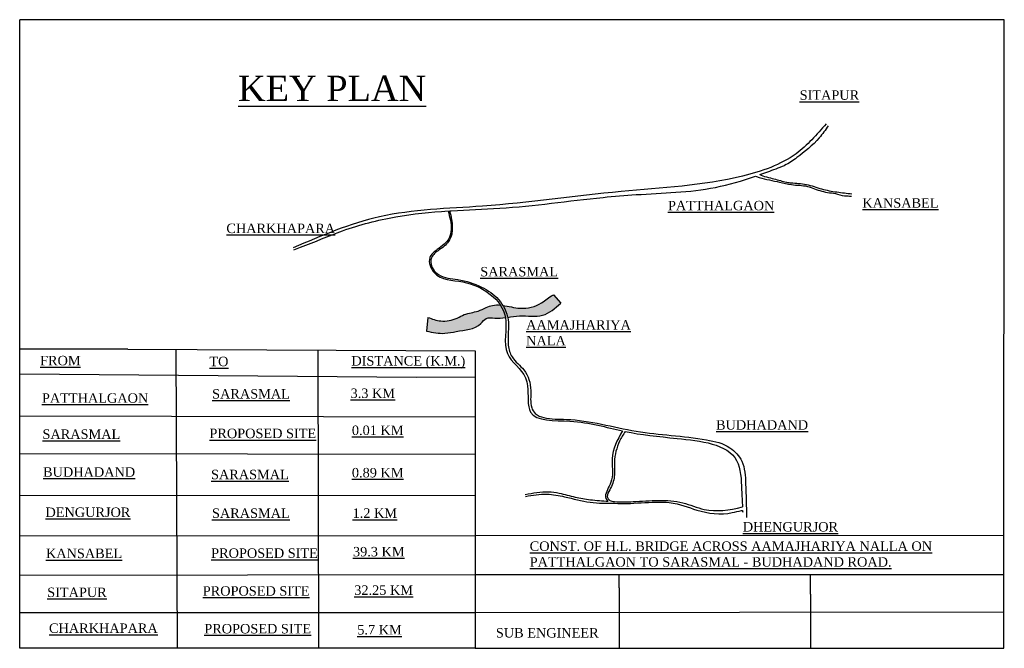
# Model space of a CAD drawing. Header units: millimetres. Extents: x 19178 to 32779, y -6070 to 2605.
import ezdxf

# ---------------------------------------------------------------- set-up
doc = ezdxf.new("R2010")
doc.units = ezdxf.units.MM

msp = doc.modelspace()

# ---------------------------------------------------------------- hatches: boundary and pattern name
h = msp.add_hatch(color=5)
h.dxf.hatch_style = 1
edge = h.paths.add_edge_path()
edge.add_spline(control_points=[(25888, -1507), (25888, -1505), (25877, -1443), (25852, -1385), (25818, -1334)], knot_values=[4109.940016, 4109.940016, 4109.940016, 4109.940016, 4119.923971, 4472.899445, 4472.899445, 4472.899445, 4472.899445], degree=3, periodic=0)
edge.add_spline(control_points=[(25818, -1334), (25782, -1330), (25716, -1331), (25612, -1369), (25491, -1434), (25342, -1443), (25190, -1540), (25006, -1571), (24874, -1526), (24817, -1503)], knot_values=[96.726924, 96.726924, 96.726924, 96.726924, 308.74549, 485.71957, 719.630843, 1095.183793, 1303.723239, 1748.454783, 2100.226096, 2100.226096, 2100.226096, 2100.226096], degree=3, periodic=0)
edge.add_line((24817, -1503), (24797, -1693))
edge.add_spline(control_points=[(24797, -1693), (24882, -1712), (25020, -1738), (25271, -1680), (25499, -1672), (25619, -1496), (25752, -1520), (25840, -1513), (25888, -1507)], knot_values=[81.183825, 81.183825, 81.183825, 81.183825, 573.901548, 876.027718, 1563.285732, 1754.577888, 1978.656667, 2258.822663, 2258.822663, 2258.822663, 2258.822663], degree=3, periodic=0)
edge = h.paths.add_edge_path()
edge.add_spline(control_points=[(25919, -1503), (25974, -1495), (26130, -1469), (26412, -1519), (26574, -1379), (26652, -1306)], knot_values=[2319.59296, 2319.59296, 2319.59296, 2319.59296, 2640.265493, 3248.494454, 3828.048038, 3828.048038, 3828.048038, 3828.048038], degree=3, periodic=0)
edge.add_line((26652, -1306), (26551, -1193))
edge.add_spline(control_points=[(26551, -1193), (26549, -1194), (26490, -1223), (26366, -1343), (26113, -1402), (25930, -1349), (25852, -1338)], knot_values=[2166.891688, 2166.891688, 2166.891688, 2166.891688, 2182.552056, 2544.659003, 3130.609249, 3583.358789, 3583.358789, 3583.358789, 3583.358789], degree=3, periodic=0)
edge.add_spline(control_points=[(25852, -1338), (25884, -1389), (25907, -1445), (25919, -1503)], knot_values=[3905.691759, 3905.691759, 3905.691759, 3905.691759, 4243.525847, 4243.525847, 4243.525847, 4243.525847], degree=3, periodic=0)
edge = h.paths.add_edge_path()
edge.add_spline(control_points=[(25919, -1503), (25907, -1445), (25884, -1389), (25852, -1338)], knot_values=[3905.691759, 3905.691759, 3905.691759, 3905.691759, 4243.525847, 4243.525847, 4243.525847, 4243.525847], degree=3, periodic=0)
edge.add_spline(control_points=[(25852, -1338), (25841, -1336), (25829, -1335), (25818, -1334)], knot_values=[2100.226096, 2100.226096, 2100.226096, 2100.226096, 2166.891688, 2166.891688, 2166.891688, 2166.891688], degree=3, periodic=0)
edge.add_spline(control_points=[(25818, -1334), (25852, -1385), (25877, -1443), (25888, -1505), (25888, -1507)], knot_values=[4109.940016, 4109.940016, 4109.940016, 4109.940016, 4462.91549, 4472.899445, 4472.899445, 4472.899445, 4472.899445], degree=3, periodic=0)
edge.add_spline(control_points=[(25888, -1507), (25898, -1506), (25909, -1504), (25919, -1503)], knot_values=[2258.822663, 2258.822663, 2258.822663, 2258.822663, 2319.59296, 2319.59296, 2319.59296, 2319.59296], degree=3, periodic=0)

# ---------------------------------------------------------------- linework, layer by layer
for p, q in [((32779, 2605), (19178, 2605)), ((19178, -1941), (19178, 2605)), ((32773, -6068), (32779, 2605)), ((26551, -1193), (26652, -1306)), ((24817, -1503), (24797, -1693)), ((19178, -6070), (19178, -1941)), ((20673, -1941), (19178, -1941)), ((20673, -1941), (25472, -1964)), ((21334, -1944), (21352, -6070)), ((23295, -1953), (23307, -6070)), ((25472, -1964), (25472, -6070)), ((19178, -2281), (24660, -2328)), ((24660, -2328), (25472, -2326)), ((19178, -2860), (25472, -2874)), ((19178, -3381), (25472, -3390)), ((19178, -3957), (25472, -3961)), ((19178, -4518), (25472, -4513)), ((25472, -4513), (32774, -4507)), ((19178, -5063), (25472, -5051)), ((25472, -5051), (32774, -5051)), ((27461, -5236), (27461, -5051)), ((30104, -5323), (30104, -5051)), ((27461, -5236), (27461, -6069)), ((30104, -5323), (30104, -6068)), ((25472, -5578), (32774, -5566)), ((19178, -5578), (25472, -5578)), ((25472, -6070), (19178, -6070)), ((25472, -6070), (32773, -6068))]:
    msp.add_line(p, q)
msp.add_spline([(30318, 1170), (29902, 755), (29164, 447), (27488, 233), (25570, 32), (24148, -116), (22954, -544)], degree=3)
for points, knots in [([(30347, 1141), (30308, 1084), (30191, 916), (29951, 726), (29808, 624), (29742, 593)], [0, 0, 0, 0, 397.020054, 1184.22573, 1621.540043, 1621.540043, 1621.540043, 1621.540043]), ([(29403, 467), (29439, 479), (29552, 520), (29665, 563), (29742, 593)], [12546.849991, 12546.849991, 12546.849991, 12546.849991, 12766.687069, 13238.670936, 13238.670936, 13238.670936, 13238.670936]), ([(25116, -33), (25124, -33), (25355, -18), (26065, 0), (26912, 128), (27905, 211), (28623, 223), (29160, 383), (29341, 445)], [4268.090891, 4268.090891, 4268.090891, 4268.090891, 4314.870015, 5595.346643, 8341.525137, 9219.238184, 11324.939225, 12422.784494, 12422.784494, 12422.784494, 12422.784494]), ([(29341, 445), (29359, 439), (29468, 405), (29636, 373), (29855, 317), (30059, 324), (30257, 222), (30446, 214), (30566, 169), (30627, 173), (30649, 168), (30665, 168), (30670, 168)], [632.299621, 632.299621, 632.299621, 632.299621, 740.169928, 1291.766736, 1611.238944, 2035.238339, 2433.174425, 2855.42596, 3109.75188, 3148.082895, 3205.932283, 3237.874693, 3237.874693, 3237.874693, 3237.874693]), ([(29403, 467), (29421, 456), (29551, 417), (29649, 399), (29762, 360), (29882, 348), (30049, 343), (30252, 263), (30464, 225), (30605, 210), (30675, 203)], [2320.792493, 2320.792493, 2320.792493, 2320.792493, 2483.885138, 2866.454402, 3032.492279, 3148.517338, 3559.965589, 3979.984627, 4390.576091, 4793.79973, 4793.79973, 4793.79973, 4793.79973]), ([(22964, -571), (22996, -559), (23222, -475), (23675, -275), (24360, -101), (24853, -50), (25095, -34)], [0, 0, 0, 0, 193.261725, 1385.55845, 2839.659339, 4227.493479, 4227.493479, 4227.493479, 4227.493479]), ([(25095, -34), (25108, -75), (25141, -199), (25150, -426), (24967, -549), (24797, -682), (24920, -998), (25428, -969), (26017, -1374), (25796, -2018), (26151, -2236), (26216, -2528), (26149, -2955), (26897, -2900), (27281, -3022), (27506, -3070)], [342.403542, 342.403542, 342.403542, 342.403542, 589.350006, 1068.703924, 1500.583534, 1792.495838, 2204.791559, 3003.570625, 4462.91549, 5424.130866, 6224.274757, 6444.128753, 7141.878872, 8210.206513, 9619.765846, 9619.765846, 9619.765846, 9619.765846]), ([(25116, -33), (25127, -74), (25142, -133), (25153, -212), (25150, -265), (25151, -313), (25144, -378), (25099, -481), (24998, -555), (24909, -616), (24864, -675), (24844, -789), (24973, -961), (25257, -973), (25548, -1064), (25815, -1241), (25966, -1546), (25900, -1825), (25973, -2084), (26181, -2224), (26260, -2492), (26220, -2706), (26299, -2849), (26478, -2914), (26953, -2892), (27693, -3117), (28453, -3139), (28976, -3258), (29193, -3498), (29210, -3853), (29216, -4111), (29220, -4264)], [14.044149, 14.044149, 14.044149, 14.044149, 256.707925, 362.764492, 472.263183, 561.677025, 634.327465, 851.158595, 1178.820585, 1334.871698, 1470.02001, 1592.706537, 1975.051633, 2504.290829, 3160.592579, 3718.174403, 4297.630007, 4982.241775, 5307.415947, 5771.893466, 6344.99574, 6799.041844, 6977.536231, 7231.357232, 7828.668975, 9702.502959, 11572.820808, 12228.341703, 12697.799602, 13304.037017, 14193.16313, 14193.16313, 14193.16313, 14193.16313]), ([(25852, -1338), (25930, -1349), (26113, -1402), (26366, -1343), (26490, -1223), (26549, -1194), (26551, -1193)], [2166.891688, 2166.891688, 2166.891688, 2166.891688, 2619.641228, 3205.591474, 3567.698421, 3583.358789, 3583.358789, 3583.358789, 3583.358789]), ([(24817, -1503), (24874, -1526), (25006, -1571), (25190, -1540), (25342, -1443), (25491, -1434), (25612, -1369), (25716, -1331), (25782, -1330), (25818, -1334)], [96.726924, 96.726924, 96.726924, 96.726924, 448.498237, 893.22978, 1101.769226, 1477.322177, 1711.233449, 1888.20753, 2100.226096, 2100.226096, 2100.226096, 2100.226096]), ([(25919, -1503), (25974, -1495), (26130, -1469), (26412, -1519), (26574, -1379), (26652, -1306)], [2319.59296, 2319.59296, 2319.59296, 2319.59296, 2640.265493, 3248.494454, 3828.048038, 3828.048038, 3828.048038, 3828.048038]), ([(24797, -1693), (24882, -1712), (25020, -1738), (25271, -1680), (25499, -1672), (25619, -1496), (25752, -1520), (25840, -1513), (25888, -1507)], [81.183825, 81.183825, 81.183825, 81.183825, 573.901548, 876.027718, 1563.285732, 1754.577888, 1978.656667, 2258.822663, 2258.822663, 2258.822663, 2258.822663]), ([(27506, -3070), (27430, -3195), (27324, -3409), (27397, -3721), (27246, -3956), (27278, -4020), (27309, -4039)], [258.435967, 258.435967, 258.435967, 258.435967, 1055.729808, 1615.612776, 2034.524083, 2355.672729, 2355.672729, 2355.672729, 2355.672729]), ([(27542, -3078), (27514, -3121), (27436, -3250), (27379, -3466), (27406, -3700), (27352, -3854), (27278, -3963), (27325, -4039), (27460, -4053), (27682, -4046), (27998, -4022), (28333, -4040), (28700, -4208), (28981, -4162), (29162, -4119)], [115.79309, 115.79309, 115.79309, 115.79309, 409.624582, 979.980797, 1361.42506, 1732.546521, 1921.028154, 2041.181522, 2167.841362, 2662.842568, 3341.750297, 3978.591369, 4568.296763, 5593.303991, 5593.303991, 5593.303991, 5593.303991]), ([(27542, -3078), (27763, -3123), (28273, -3175), (29130, -3263), (29148, -3829), (29158, -4042), (29162, -4119)], [9694.588697, 9694.588697, 9694.588697, 9694.588697, 11076.623129, 12757.187879, 13541.740854, 13989.009938, 13989.009938, 13989.009938, 13989.009938]), ([(26162, -3947), (26269, -3926), (26425, -3897), (26658, -3929), (26845, -3987), (27073, -4025), (27226, -4035), (27309, -4039)], [0, 0, 0, 0, 618.594311, 901.736987, 1336.117566, 1746.047096, 2221.135342, 2221.135342, 2221.135342, 2221.135342]), ([(26167, -3974), (26265, -3957), (26446, -3926), (26744, -3984), (27052, -4070), (27289, -4070), (27406, -4067)], [0, 0, 0, 0, 568.201437, 1040.231799, 1728.15157, 2395.400006, 2395.400006, 2395.400006, 2395.400006]), ([(27406, -4067), (27590, -4090), (28147, -3995), (28541, -4192), (28908, -4238), (29111, -4174), (29159, -4169), (29164, -4169)], [2600.697189, 2600.697189, 2600.697189, 2600.697189, 3727.815645, 4485.783965, 5424.792046, 5676.355717, 5702.802489, 5702.802489, 5702.802489, 5702.802489])]:
    msp.add_open_spline(points, degree=3, knots=knots)
msp.add_open_spline([(29164, -4169), (29164, -4176), (29165, -4183), (29165, -4191)], degree=3)

# ---------------------------------------------------------------- texts
at = {"attachment_point": 1}
for s, insert, char_height, width in [('{\\fTimes New Roman|b0|i0|c0|p18;\\H1.94444x;\\LKEY PLAN\\H0.51429x; }', (22194, 1832), 180, 3213.13), ('{\\fTimes New Roman|b0|i0|c0|p18;\\LSITAPUR}', (29952, 1630), 130.64, 1112.71), ('{\\fTimes New Roman|b0|i0|c0|p18;\\LKANSABEL}', (30818, 141), 130.64, 1112.71), ('{\\fTimes New Roman|b0|i0|c0|p18;\\LPATTHALGAON}', (28133, 105), 130.64, 1112.71), ('{\\fTimes New Roman|b0|i0|c0|p18;\\LCHARKHAPARA}', (22033, -209), 130.64, 1112.71), ('{\\fTimes New Roman|b0|i0|c0|p18;\\LSARASMAL}', (25540, -807), 130.64, 1112.71), ('{\\fTimes New Roman|b0|i0|c0|p18;\\LAAMAJHARIYA NALA}', (26174, -1542), 130.64, 1112.71), ('{\\fTimes New Roman|b0|i0|c0|p18;\\LFROM}', (19460, -2034), 130.64, 1112.71), ('{\\fTimes New Roman|b0|i0|c0|p18;\\LDISTANCE (K.M.)}', (23760, -2038), 130.64, 1678.78), ('{\\fTimes New Roman|b0|i0|c0|p18;\\LTO}', (21798, -2046), 130.64, 1112.71), ('{\\fTimes New Roman|b0|i0|c0|p18;\\LPATTHALGAON}', (19485, -2551), 130.64, 1112.71), ('{\\fTimes New Roman|b0|i0|c0|p18;\\LSARASMAL}', (21836, -2493), 130.64, 1112.71), ('{\\fTimes New Roman|b0|i0|c0|p18;\\L3.3 KM}', (23749, -2485), 130.64, 1112.71), ('{\\fTimes New Roman|b0|i0|c0|p18;\\LBUDHADAND }', (28797, -2922), 130.64, 1112.71), ('{\\fTimes New Roman|b0|i0|c0|p18;\\LSARASMAL}', (19493, -3049), 130.64, 1112.71), ('{\\fTimes New Roman|b0|i0|c0|p18;\\LPROPOSED SITE }', (21799, -3039), 130.64, 1596.04), ('{\\fTimes New Roman|b0|i0|c0|p18;\\L0.01 KM }', (23767, -2996), 130.64, 1112.71), ('{\\fTimes New Roman|b0|i0|c0|p18;\\LBUDHADAND}', (19501, -3572), 130.64, 1112.71), ('{\\fTimes New Roman|b0|i0|c0|p18;\\LSARASMAL}', (21821, -3606), 130.64, 1112.71), ('{\\fTimes New Roman|b0|i0|c0|p18;\\L0.89 KM}', (23767, -3581), 130.64, 1112.71), ('{\\fTimes New Roman|b0|i0|c0|p18;\\LDENGURJOR}', (19534, -4127), 130.64, 1112.71), ('{\\fTimes New Roman|b0|i0|c0|p18;\\LSARASMAL}', (21834, -4140), 130.64, 1112.71), ('{\\fTimes New Roman|b0|i0|c0|p18;\\L1.2 KM }', (23777, -4139), 130.64, 1112.71), ('{\\fTimes New Roman|b0|i0|c0|p18;\\LDHENGURJOR}', (29167, -4328), 130.64, 1112.71), ('{\\fTimes New Roman|b0|i0|c0|p18;\\LCONST. OF H.L. BRIDGE ACROSS AAMAJHARIYA NALLA ON PATTHALGAON TO SARASMAL - BUDHADAND ROAD. }', (26223, -4595), 130.642, 5766), ('{\\fTimes New Roman|b0|i0|c0|p18;\\LKANSABEL }', (19541, -4695), 130.64, 1112.71), ('{\\fTimes New Roman|b0|i0|c0|p18;\\LPROPOSED SITE }', (21823, -4691), 130.64, 1807.07), ('{\\fTimes New Roman|b0|i0|c0|p18;\\L39.3 KM}', (23782, -4671), 130.64, 1112.71), ('{\\fTimes New Roman|b0|i0|c0|p18;\\LSITAPUR}', (19558, -5232), 130.64, 1112.71), ('{\\fTimes New Roman|b0|i0|c0|p18;\\LPROPOSED SITE }', (21707, -5213), 130.64, 1807.07), ('{\\fTimes New Roman|b0|i0|c0|p18;\\L32.25 KM }', (23800, -5202), 130.64, 1112.71), ('{\\fTimes New Roman|b0|i0|c0|p18;\\LCHARKHAPARA}', (19583, -5727), 130.64, 1112.71), ('{\\fTimes New Roman|b0|i0|c0|p18;\\LPROPOSED SITE }', (21728, -5734), 130.64, 1606.99), ('{\\fTimes New Roman|b0|i0|c0|p18;\\L5.7 KM }', (23842, -5749), 130.64, 1112.71), ('{\\fTimes New Roman|b0|i0|c0|p18;SUB ENGINEER }', (25756, -5791), 130.64, 1618.81)]:
    msp.add_mtext(s, dxfattribs=dict(at, insert=insert, char_height=char_height, width=width))

doc.saveas('drawing.dxf')
